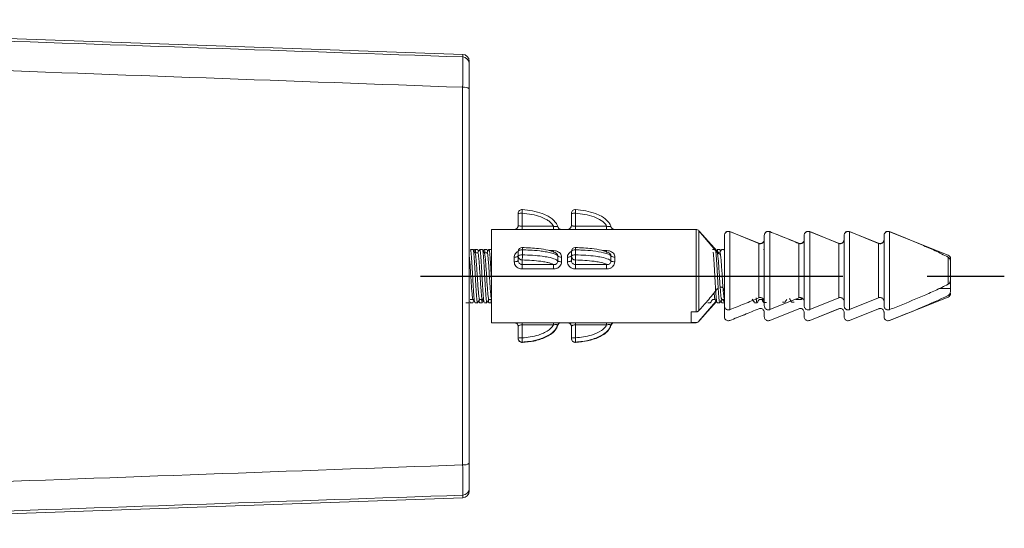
# Model space of a CAD drawing. Header units: millimetres. Extents: x 5295 to 5864, y 1670 to 2073.
# Tile 9 of 10: x 5722 to 5796, y 1801 to 1839. Entities that reach past the tile are written whole.
import ezdxf

# ---------------------------------------------------------------- set-up
doc = ezdxf.new("R2010")
doc.units = ezdxf.units.MM
doc.linetypes.add('CENTER', pattern=[50.8, 31.75, -6.35, 6.35, -6.35])
doc.layers.add('Center', color=1, linetype='CENTER')

# ---------------------------------------------------------------- blocks, each defined once
blk = doc.blocks.new('A$C06210D0F')
at = {"color": 7, "linetype": 'Continuous', "lineweight": 15}
for p, q in [((3.682, 3.799), (3.682, 4.694)), ((3.982, 4.717), (3.982, 3.743)), ((3.997, 4.993), (3.997, 4.994)), ((7.682, 3.799), (7.682, 4.694)), ((7.982, 4.717), (7.982, 3.743)), ((7.997, 4.993), (7.997, 4.994)), ((3.682, 3.769), (3.682, 3.799)), ((3.982, 3.743), (6.331, 3.743)), ((7.682, 3.769), (7.682, 3.799)), ((7.982, 3.743), (10.331, 3.743)), ((1.684, 3.5), (1.682, 3.5)), ((1.682, 2.018), (1.682, 3.5)), ((17.05, 3.5), (1.684, 3.5)), ((1.684, 1.25), (1.684, 3.5)), ((17.274, 3.399), (17.274, 3.4)), ((17.274, 3.399), (18.66, 1.757)), ((18.657, 1.84), (17.31, 3.356)), ((19.182, 1.981), (19.182, 3.057)), ((19.184, -2.244), (19.184, 3.057)), ((19.596, 3.335), (19.596, -2.522)), ((19.596, 3.335), (21.773, 2.449)), ((21.77, 2.465), (19.682, 3.3)), ((22.182, 2.78), (22.182, 3.057)), ((22.184, -2.244), (22.184, 3.057)), ((22.596, 3.335), (22.596, -2.522)), ((24.77, 2.465), (23.012, 3.168)), ((25.182, 2.78), (25.182, 3.057)), ((25.184, -2.244), (25.184, 3.057)), ((25.596, 3.335), (25.596, -2.522)), ((25.596, 3.335), (27.773, 2.449)), ((27.77, 2.465), (25.682, 3.3)), ((28.182, 2.78), (28.182, 3.057)), ((28.184, -2.244), (28.184, 3.057)), ((28.596, 3.335), (28.596, -2.522)), ((28.596, 3.335), (30.773, 2.449)), ((30.77, 2.465), (28.682, 3.3)), ((31.182, 2.78), (31.182, 3.057)), ((31.184, -2.244), (31.184, 3.057)), ((31.596, 3.335), (31.596, -2.522)), ((35.993, 1.576), (31.665, 3.307)), ((32.091, 3.138), (31.781, 3.261)), ((21.773, -1.636), (21.773, 2.449)), ((24.773, -1.636), (24.773, 2.449)), ((27.773, -1.636), (27.773, 2.449)), ((30.773, -1.636), (30.773, 2.449)), ((0.289, 2.001), (0.089, 2.001)), ((0.426, 1.994), (0.362, 1.884)), ((0.635, 2), (0.435, 2)), ((0.644, 1.751), (0.439, 1.751)), ((0.712, 1.877), (0.644, 1.993)), ((0.989, 2.001), (0.789, 2.001)), ((1.126, 1.994), (1.062, 1.884)), ((1.335, 2), (1.135, 2)), ((1.344, 1.751), (1.139, 1.751)), ((1.412, 1.877), (1.346, 1.99)), ((1.689, 2.001), (1.489, 2.001)), ((3.684, 1.489), (3.684, 1.862)), ((3.684, 1.168), (3.684, 1.489)), ((4, 1.969), (4, 1.596)), ((7.684, 1.489), (7.684, 1.862)), ((7.684, 1.168), (7.684, 1.489)), ((8, 1.969), (8, 1.596)), ((18.489, 2.001), (18.289, 2.001)), ((18.835, 2), (18.635, 2)), ((18.844, 1.751), (18.666, 1.751)), ((18.912, 1.877), (18.847, 1.989)), ((19.189, 2.001), (18.989, 2.001)), ((19.184, 1.987), (19.176, 1.926)), ((19.182, 2.04), (19.179, 2)), ((22.184, 1.997), (22.134, 1.997)), ((1.684, -3.5), (1.684, 1.25)), ((3.384, 1.076), (3.384, 1.42)), ((3.984, 1.208), (3.984, 0.86)), ((3.984, 0.86), (6.334, 0.86)), ((3.984, 0.86), (3.984, 0.534)), ((6.334, 0.86), (6.334, 0.534)), ((7.384, 1.076), (7.384, 1.42)), ((7.984, 1.208), (7.984, 0.86)), ((7.984, 0.86), (10.334, 0.86)), ((7.984, 0.86), (7.984, 0.534)), ((10.334, 0.86), (10.334, 0.534)), ((35.996, -0.611), (35.996, 1.425)), ((36.182, 1.297), (36.182, 1.182)), ((36.182, 1.181), (36.182, 1.182)), ((36.182, 1.028), (36.182, 1.181)), ((36.184, 0.967), (36.184, 0.988)), ((36.184, 0.988), (36.184, -0.175)), ((6.334, 0.534), (3.984, 0.534)), ((10.334, 0.534), (7.984, 0.534)), ((36.184, -0.94), (36.184, -0.175)), ((35.328, -0.94), (36.184, -0.94)), ((36.184, -1.072), (36.184, -0.94)), ((-0.261, -1.999), (-0.061, -1.999)), ((0.073, -1.946), (0.085, -1.948)), ((0.083, -1.749), (0.288, -1.749)), ((0.085, -2), (0.285, -2)), ((0.284, -1.948), (0.297, -1.951)), ((0.297, -1.987), (0.362, -1.875)), ((0.439, -1.999), (0.639, -1.999)), ((0.712, -1.882), (0.772, -1.986)), ((0.783, -1.749), (0.988, -1.749)), ((0.785, -2), (0.985, -2)), ((0.996, -1.99), (1.062, -1.875)), ((1.139, -1.999), (1.339, -1.999)), ((1.412, -1.883), (1.472, -1.986)), ((1.483, -1.749), (1.684, -1.749)), ((1.485, -2), (1.685, -2)), ((1.682, -3.5), (1.682, -1.743)), ((17.274, -3.395), (18.55, -1.91)), ((17.274, -3.396), (18.587, -1.918)), ((17.939, -1.999), (18.139, -1.999)), ((18.283, -1.749), (18.489, -1.749)), ((18.639, -1.999), (18.839, -1.999)), ((18.912, -1.883), (18.972, -1.987)), ((18.983, -1.749), (19.184, -1.749)), ((18.985, -2), (19.175, -2)), ((19.182, -3.056), (19.182, -1.983)), ((21.405, -1.909), (21.439, -1.953)), ((21.439, -1.999), (21.639, -1.999)), ((21.783, -1.749), (21.99, -1.749)), ((24.773, -1.636), (22.596, -2.522)), ((23.539, -1.971), (23.739, -1.971)), ((24.214, -1.909), (24.239, -1.927)), ((24.239, -1.959), (24.439, -1.959)), ((24.56, -1.749), (24.954, -1.749)), ((25.004, -1.735), (25.078, -1.692)), ((27.773, -1.636), (25.596, -2.522)), ((30.773, -1.636), (28.596, -2.522)), ((31.596, -3.334), (35.993, -1.575)), ((16.684, -2.685), (16.684, -3.494)), ((17.05, -2.685), (16.684, -2.685)), ((19.184, -2.244), (19.184, -3.056)), ((19.978, -3.181), (20.906, -2.81)), ((22.182, -3.056), (22.182, -2.743)), ((22.184, -2.741), (22.184, -3.056)), ((22.596, -3.332), (24.773, -2.456)), ((22.596, -3.334), (24.77, -2.464)), ((25.182, -3.056), (25.182, -2.743)), ((25.184, -2.741), (25.184, -3.056)), ((25.596, -3.332), (27.773, -2.456)), ((25.596, -3.334), (27.77, -2.464)), ((28.182, -3.056), (28.182, -2.743)), ((28.184, -2.741), (28.184, -3.056)), ((28.596, -3.332), (30.773, -2.456)), ((28.596, -3.334), (30.77, -2.464)), ((31.182, -3.056), (31.182, -2.743)), ((31.184, -2.741), (31.184, -3.056)), ((1.682, -3.5), (1.684, -3.5)), ((1.684, -3.5), (17.05, -3.5)), ((6.331, -3.665), (3.982, -3.665)), ((3.982, -3.665), (3.982, -4.64)), ((10.331, -3.665), (7.982, -3.665)), ((7.982, -3.665), (7.982, -4.64)), ((16.684, -3.494), (17.05, -3.494)), ((17.64, -2.977), (17.274, -3.395)), ((17.274, -3.395), (17.274, -3.399)), ((19.561, -3.346), (19.596, -3.335)), ((19.596, -3.332), (19.596, -3.335)), ((22.561, -3.346), (22.596, -3.335)), ((22.596, -3.332), (22.596, -3.335)), ((25.561, -3.346), (25.596, -3.335)), ((25.596, -3.332), (25.596, -3.335)), ((28.561, -3.346), (28.596, -3.335)), ((28.596, -3.332), (28.596, -3.335)), ((31.561, -3.346), (31.596, -3.335)), ((32.478, -2.977), (31.596, -3.332)), ((31.596, -3.332), (31.596, -3.335)), ((3.682, -4.663), (3.682, -3.768)), ((7.682, -4.663), (7.682, -3.768)), ((3.682, -4.693), (3.682, -4.663)), ((3.997, -4.961), (3.997, -4.992)), ((3.997, -4.992), (3.997, -4.993)), ((7.682, -4.693), (7.682, -4.663)), ((7.997, -4.961), (7.997, -4.992)), ((7.997, -4.992), (7.997, -4.993))]:
    blk.add_line(p, q, dxfattribs=at)
at = {"color": 8, "linetype": 'Continuous', "lineweight": 15}
for p, q in [((3.982, 3.743), (3.982, 3.5)), ((6.331, 3.743), (6.331, 3.5)), ((7.982, 3.743), (7.982, 3.5)), ((10.331, 3.743), (10.331, 3.5)), ((17.05, -2.685), (17.05, 3.5)), ((17.274, 3.4), (17.274, -2.586)), ((6.044, 1.91), (6.334, 1.91)), ((6.334, 1.91), (6.334, 1.789)), ((10.044, 1.91), (10.334, 1.91)), ((10.334, 1.91), (10.334, 1.789)), ((18.657, 1.751), (18.657, 1.84)), ((24.954, -1.749), (24.954, -1.651)), ((25.004, -1.644), (25.004, -1.735)), ((3.982, -3.665), (3.982, -3.5)), ((6.331, -3.665), (6.331, -3.5)), ((7.982, -3.665), (7.982, -3.5)), ((10.331, -3.665), (10.331, -3.5)), ((17.05, -3.5), (17.05, -3.494))]:
    blk.add_line(p, q, dxfattribs=at)
at = {"color": 7, "linetype": 'Continuous', "lineweight": 15, "flags": 128}
for points in [[(19.204, 3.172), (19.19, 3.13), (19.182, 3.057)], [(22.204, 3.172), (22.19, 3.13), (22.182, 3.057)], [(25.204, 3.172), (25.19, 3.13), (25.182, 3.057)], [(28.204, 3.172), (28.19, 3.13), (28.182, 3.057)], [(31.204, 3.172), (31.19, 3.13), (31.182, 3.057)], [(3.384, 1.42), (3.443, 1.423), (3.499, 1.43), (3.551, 1.441), (3.596, 1.456), (3.634, 1.474), (3.661, 1.495), (3.679, 1.518), (3.684, 1.542)], [(4, 1.969), (3.939, 1.968), (3.881, 1.963), (3.826, 1.953), (3.778, 1.94), (3.738, 1.924), (3.709, 1.905), (3.69, 1.884), (3.684, 1.862)], [(3.684, 1.489), (3.69, 1.51), (3.709, 1.531), (3.738, 1.55), (3.778, 1.566), (3.826, 1.58), (3.881, 1.589), (3.939, 1.595), (4, 1.596)], [(3.984, 2.143), (3.987, 2.158), (3.99, 2.162), (3.993, 2.155), (3.995, 2.136), (3.997, 2.107), (3.999, 2.068), (4, 2.022), (4, 1.969)], [(7.384, 1.42), (7.443, 1.423), (7.499, 1.43), (7.551, 1.441), (7.596, 1.456), (7.634, 1.474), (7.661, 1.495), (7.679, 1.518), (7.684, 1.542)], [(8, 1.969), (7.939, 1.968), (7.881, 1.963), (7.826, 1.953), (7.778, 1.94), (7.738, 1.924), (7.709, 1.905), (7.69, 1.884), (7.684, 1.862)], [(7.684, 1.489), (7.69, 1.51), (7.709, 1.531), (7.738, 1.55), (7.778, 1.566), (7.826, 1.58), (7.881, 1.589), (7.939, 1.595), (8, 1.596)], [(7.984, 2.143), (7.987, 2.158), (7.99, 2.162), (7.993, 2.155), (7.995, 2.136), (7.997, 2.107), (7.999, 2.068), (8, 2.022), (8, 1.969)], [(18.799, 1.751), (18.727, 1.783), (18.657, 1.84)], [(3.384, 1.076), (3.443, 1.078), (3.499, 1.083), (3.551, 1.092), (3.596, 1.103), (3.634, 1.117), (3.661, 1.133), (3.679, 1.15), (3.684, 1.168)], [(7.384, 1.076), (7.443, 1.078), (7.499, 1.083), (7.551, 1.092), (7.596, 1.103), (7.634, 1.117), (7.661, 1.133), (7.679, 1.15), (7.684, 1.168)], [(22.139, -1.996), (22.239, -1.996), (22.339, -1.996)]]:
    blk.add_lwpolyline(points, dxfattribs=at)
at = {"color": 7, "linetype": 'Continuous', "lineweight": 15}
for centre, radius, start, end in [((3.981, 4.694), 0.3, 86.892, 179.90982), ((3.907, 3.719), 1, 85.72545, 103.02419), ((3.982, 4.694), 0.3, 86.9786, 90), ((7.981, 4.694), 0.3, 86.892, 179.90982), ((7.907, 3.719), 1, 85.72545, 103.02419), ((7.982, 4.694), 0.3, 86.9786, 90), ((3.382, 3.799), 0.3, 274.67225, 359.99226), ((7.382, 3.799), 0.3, 274.67225, 359.99226), ((3.382, 3.799), 0.3, 274.67666, 328.81764), ((7.382, 3.799), 0.3, 274.67666, 328.81764), ((17.05, 3.2), 0.3, 41.63354, 90), ((19.482, 3.057), 0.3, 89.71196, 154.81245), ((19.484, 3.057), 0.3, 68.19859, 153.89824), ((22.482, 3.057), 0.3, 89.71127, 154.81245), ((22.484, 3.057), 0.3, 68.19859, 153.89824), ((25.482, 3.057), 0.3, 89.7116, 154.81245), ((25.484, 3.057), 0.3, 68.19859, 153.89824), ((28.482, 3.057), 0.3, 89.7119, 154.81245), ((28.484, 3.057), 0.3, 68.19859, 153.89824), ((31.482, 3.057), 0.3, 89.71198, 154.81245), ((31.484, 3.057), 0.3, 68.19859, 153.89824), ((21.882, 2.744), 0.3, 248.19859, 0), ((24.882, 2.744), 0.3, 248.19859, 0), ((27.882, 2.744), 0.3, 248.19859, 0), ((30.882, 2.744), 0.3, 248.19859, 0), ((3.975, 1.852), 0.291, 88.11518, 177.98216), ((3.975, 1.499), 0.291, 182.01784, 271.88482), ((0.275, 1.554), 3.726, 354.67354, 0.63539), ((6.908, 1.809), 0.39, 229.44609, 275.07953), ((7.975, 1.852), 0.291, 88.11518, 177.98216), ((7.975, 1.499), 0.291, 182.01784, 271.88482), ((4.275, 1.554), 3.726, 354.67354, 0.63539), ((10.908, 1.809), 0.39, 229.44609, 275.07953), ((35.882, 1.297), 0.3, 0, 68.19859), ((6.892, 1.538), 0.465, 239.21127, 276.23749), ((10.892, 1.538), 0.465, 239.21127, 276.23749), ((35.882, -1.296), 0.3, 291.80141, 0), ((18.882, -2.039), 0.3, 7.60557, 70.10189), ((24.954, -1.649), 0.1, 270, 300), ((3.382, -3.798), 0.3, 0.00137, 44.03335), ((6.94, -3.799), 0.3, 94.6855, 164.06263), ((7.382, -3.798), 0.3, 0.00137, 44.03335), ((10.94, -3.799), 0.3, 94.6855, 164.06263), ((17.05, -3.2), 0.3, 270, 318.36646), ((3.907, -5.637), 1, 85.72545, 103.02419), ((3.981, -4.662), 0.3, 180.09018, 273.108), ((3.982, -4.693), 0.3, 180, 273.0214), ((3.981, -4.693), 0.3, 180.09018, 273.108), ((-19.961, -5.981), 23.98, 2.43792, 3.2074), ((7.907, -5.637), 1, 85.72545, 103.02419), ((7.981, -4.662), 0.3, 180.09018, 273.108), ((7.982, -4.693), 0.3, 180, 273.0214), ((7.981, -4.693), 0.3, 180.09018, 273.108), ((-15.961, -5.981), 23.98, 2.43792, 3.2074)]:
    blk.add_arc(centre, radius, start, end, dxfattribs=at)
at = {"color": 8, "linetype": 'Continuous', "lineweight": 15}
for centre, radius, start, end in [((19.716, 3.956), 15.753, 176.22456, 177.23234), ((23.716, 3.956), 15.753, 176.22456, 177.23234), ((3.382, 3.799), 0.3, 328.81998, 359.99946), ((7.382, 3.799), 0.3, 328.81998, 359.99946), ((3.382, -3.799), 0.3, 44.03316, 85.31653), ((3.384, -3.768), 0.297, 0.11849, 64.72234), ((6.937, -3.768), 0.298, 115.36172, 163.85068), ((7.382, -3.799), 0.3, 44.03316, 85.31653), ((7.384, -3.768), 0.297, 0.11849, 64.72234), ((10.937, -3.768), 0.298, 115.36172, 163.85068)]:
    blk.add_arc(centre, radius, start, end, dxfattribs=at)
at = {"color": 7, "linetype": 'Continuous', "lineweight": 15}
for points, knots in [([(6.331, 3.743), (6.301, 3.795), (6.224, 3.928), (6.035, 4.1), (5.751, 4.287), (5.309, 4.485), (4.701, 4.653), (4.223, 4.695), (3.982, 4.717)], [0, 0, 0, 0, 0.068066, 0.175004, 0.286423, 0.455384, 0.724229, 1, 1, 1, 1]), ([(3.997, 4.993), (4.508, 4.933), (5.183, 4.854), (6.004, 4.477), (6.404, 4.178), (6.6, 3.872), (6.641, 3.75), (6.651, 3.717)], [0, 0, 0, 0, 0.493059, 0.652398, 0.874608, 0.966543, 1, 1, 1, 1]), ([(10.331, 3.743), (10.301, 3.794), (10.174, 4.012), (9.832, 4.247), (9.092, 4.59), (8.462, 4.662), (7.982, 4.717)], [0, 0, 0, 0, 0.068236, 0.286198, 0.45558, 1, 1, 1, 1]), ([(7.997, 4.993), (8.508, 4.933), (9.183, 4.854), (10.004, 4.477), (10.404, 4.178), (10.6, 3.872), (10.641, 3.75), (10.651, 3.717)], [0, 0, 0, 0, 0.493059, 0.652398, 0.874608, 0.966543, 1, 1, 1, 1]), ([(3.678, 3.801), (3.679, 3.794), (3.686, 3.747), (3.669, 3.689), (3.641, 3.652), (3.636, 3.646)], [0, 0, 0, 0, 0.13658, 0.860781, 1, 1, 1, 1]), ([(3.682, 3.799), (3.685, 3.797), (3.692, 3.793), (3.743, 3.776), (3.818, 3.757), (3.903, 3.744), (3.96, 3.743), (3.982, 3.743)], [0, 0, 0, 0, 0.213325, 0.428609, 0.646172, 0.861726, 1, 1, 1, 1]), ([(6.331, 3.743), (6.335, 3.741), (6.371, 3.73), (6.421, 3.719), (6.497, 3.711), (6.547, 3.71), (6.601, 3.712), (6.643, 3.716), (6.648, 3.717), (6.651, 3.717)], [0, 0, 0, 0, 0.027434, 0.231118, 0.301702, 0.519144, 0.581325, 0.782015, 1, 1, 1, 1]), ([(6.708, 3.612), (6.687, 3.638), (6.661, 3.67), (6.656, 3.71), (6.655, 3.718)], [0, 0, 0, 0, 0.808383, 1, 1, 1, 1]), ([(7.678, 3.801), (7.679, 3.794), (7.686, 3.747), (7.669, 3.689), (7.641, 3.652), (7.636, 3.646)], [0, 0, 0, 0, 0.13658, 0.860781, 1, 1, 1, 1]), ([(7.682, 3.799), (7.685, 3.797), (7.692, 3.793), (7.743, 3.776), (7.818, 3.757), (7.903, 3.744), (7.96, 3.743), (7.982, 3.743)], [0, 0, 0, 0, 0.2133253, 0.4286089, 0.6461721, 0.8617265, 1, 1, 1, 1]), ([(10.331, 3.743), (10.335, 3.741), (10.371, 3.73), (10.421, 3.719), (10.497, 3.711), (10.547, 3.71), (10.601, 3.712), (10.643, 3.716), (10.648, 3.717), (10.651, 3.717)], [0, 0, 0, 0, 0.027434, 0.231118, 0.301702, 0.519144, 0.581325, 0.782015, 1, 1, 1, 1]), ([(10.708, 3.612), (10.687, 3.638), (10.661, 3.67), (10.656, 3.71), (10.655, 3.718)], [0, 0, 0, 0, 0.808383, 1, 1, 1, 1]), ([(6.929, 3.501), (6.929, 3.501), (6.925, 3.501), (6.905, 3.502), (6.858, 3.509), (6.786, 3.539), (6.728, 3.576), (6.709, 3.609), (6.708, 3.612)], [0, 0, 0, 0, 0.002336, 0.099023, 0.278707, 0.572544, 0.968674, 1, 1, 1, 1]), ([(10.929, 3.501), (10.929, 3.501), (10.925, 3.501), (10.905, 3.502), (10.858, 3.509), (10.786, 3.539), (10.728, 3.576), (10.709, 3.609), (10.708, 3.612)], [0, 0, 0, 0, 0.002336, 0.099023, 0.278707, 0.572544, 0.968674, 1, 1, 1, 1]), ([(19.184, 3.057), (19.184, 3.06), (19.185, 3.099), (19.189, 3.147), (19.214, 3.183), (19.217, 3.188)], [0, 0, 0, 0, 0.059523, 0.864176, 1, 1, 1, 1]), ([(22.184, 3.057), (22.184, 3.06), (22.185, 3.099), (22.189, 3.147), (22.214, 3.183), (22.217, 3.188)], [0, 0, 0, 0, 0.059523, 0.864176, 1, 1, 1, 1]), ([(22.596, 3.335), (22.96, 3.19), (23.688, 2.9), (24.411, 2.599), (24.773, 2.449)], [0, 0, 0, 0, 0.499977, 1, 1, 1, 1]), ([(25.184, 3.057), (25.184, 3.06), (25.185, 3.099), (25.189, 3.147), (25.214, 3.183), (25.217, 3.188)], [0, 0, 0, 0, 0.059523, 0.864176, 1, 1, 1, 1]), ([(28.184, 3.057), (28.184, 3.06), (28.185, 3.099), (28.189, 3.147), (28.214, 3.183), (28.217, 3.188)], [0, 0, 0, 0, 0.059523, 0.864176, 1, 1, 1, 1]), ([(31.184, 3.057), (31.184, 3.06), (31.185, 3.099), (31.189, 3.147), (31.214, 3.183), (31.217, 3.188)], [0, 0, 0, 0, 0.059523, 0.864176, 1, 1, 1, 1]), ([(31.596, 3.335), (32.41, 3.008), (33.56, 2.545), (35.03, 1.911), (35.674, 1.587), (35.996, 1.425)], [0, 0, 0, 0, 0.548068, 0.773865, 1, 1, 1, 1]), ([(22.184, 2.738), (22.184, 2.736), (22.184, 2.697), (22.168, 2.619), (22.113, 2.528), (22.037, 2.465), (21.952, 2.429), (21.859, 2.421), (21.801, 2.44), (21.773, 2.449)], [0, 0, 0, 0, 0.011379, 0.207261, 0.407026, 0.550454, 0.702586, 0.855025, 1, 1, 1, 1]), ([(25.184, 2.738), (25.184, 2.736), (25.184, 2.697), (25.168, 2.619), (25.113, 2.528), (25.037, 2.465), (24.952, 2.429), (24.859, 2.421), (24.801, 2.44), (24.773, 2.449)], [0, 0, 0, 0, 0.011379, 0.207261, 0.407026, 0.550454, 0.702586, 0.855025, 1, 1, 1, 1]), ([(28.184, 2.738), (28.184, 2.736), (28.184, 2.697), (28.168, 2.619), (28.113, 2.528), (28.037, 2.465), (27.952, 2.429), (27.859, 2.421), (27.801, 2.44), (27.773, 2.449)], [0, 0, 0, 0, 0.011379, 0.207261, 0.407026, 0.550454, 0.702586, 0.855025, 1, 1, 1, 1]), ([(31.184, 2.738), (31.184, 2.736), (31.184, 2.697), (31.168, 2.619), (31.113, 2.528), (31.037, 2.465), (30.952, 2.429), (30.859, 2.421), (30.801, 2.44), (30.773, 2.449)], [0, 0, 0, 0, 0.011379, 0.207261, 0.407026, 0.550454, 0.702586, 0.855025, 1, 1, 1, 1]), ([(0, 1.517), (0.005, 1.485), (0.022, 1.372), (0.053, 1.002), (0.09, 0.466), (0.128, -0.135), (0.165, -0.715), (0.203, -1.22), (0.241, -1.568), (0.268, -1.74), (0.282, -1.73), (0.284, -1.729)], [0, 0, 0, 0, 0.052408, 0.18512, 0.317834, 0.450548, 0.583264, 0.715979, 0.848694, 0.981405, 1, 1, 1, 1]), ([(0.089, 1.952), (0.095, 1.965), (0.119, 2.009), (0.159, 1.656), (0.21, 0.971), (0.26, 0.066), (0.311, -0.853), (0.362, -1.573), (0.401, -1.965), (0.424, -1.949), (0.429, -1.945)], [0, 0, 0, 0, 0.0581409, 0.2066501, 0.3551604, 0.5036724, 0.6521839, 0.8006943, 0.9492032, 1, 1, 1, 1]), ([(0.289, 1.952), (0.295, 1.965), (0.319, 2.009), (0.359, 1.656), (0.41, 0.971), (0.46, 0.065), (0.511, -0.851), (0.562, -1.577), (0.604, -1.981), (0.63, -1.956), (0.639, -1.948)], [0, 0, 0, 0, 0.057032, 0.201548, 0.346066, 0.490585, 0.635106, 0.779625, 0.924142, 1, 1, 1, 1]), ([(0.449, 1.734), (0.424, 1.776), (0.375, 1.861), (0.326, 1.946), (0.302, 1.988)], [0, 0, 0, 0, 0.4998658, 1, 1, 1, 1]), ([(0.435, 1.95), (0.444, 1.965), (0.461, 1.994), (0.478, 1.826), (0.485, 1.751)], [0, 0, 0, 0, 0.551734, 1, 1, 1, 1]), ([(0.783, -1.724), (0.776, -1.728), (0.757, -1.741), (0.726, -1.544), (0.688, -1.172), (0.65, -0.657), (0.613, -0.071), (0.575, 0.524), (0.537, 1.062), (0.5, 1.469), (0.47, 1.696), (0.452, 1.71), (0.447, 1.714)], [0, 0, 0, 0, 0.059128, 0.171255, 0.28338, 0.395507, 0.507632, 0.619759, 0.731884, 0.84401, 0.956135, 1, 1, 1, 1]), ([(0.635, 1.95), (0.644, 1.973), (0.657, 2.003), (0.669, 1.888), (0.672, 1.859)], [0, 0, 0, 0, 0.746499, 1, 1, 1, 1]), ([(0.776, 1.989), (0.752, 1.946), (0.706, 1.867), (0.66, 1.788), (0.638, 1.751)], [0, 0, 0, 0, 0.5335106, 1, 1, 1, 1]), ([(0.644, 1.731), (0.648, 1.737), (0.664, 1.763), (0.693, 1.61), (0.731, 1.281), (0.768, 0.793), (0.806, 0.219), (0.843, -0.38), (0.881, -0.938), (0.919, -1.383), (0.953, -1.67), (0.975, -1.708), (0.985, -1.724)], [0, 0, 0, 0, 0.031374, 0.142005, 0.252634, 0.363264, 0.473891, 0.58452, 0.695146, 0.805776, 0.916403, 1, 1, 1, 1]), ([(0.776, 1.956), (0.79, 1.971), (0.82, 2.004), (0.867, 1.57), (0.918, 0.831), (0.969, -0.086), (1.019, -0.991), (1.07, -1.661), (1.107, -2), (1.127, -1.966), (1.13, -1.961)], [0, 0, 0, 0, 0.114586, 0.257505, 0.400424, 0.543344, 0.686263, 0.829181, 0.972097, 1, 1, 1, 1]), ([(0.989, 1.95), (0.998, 1.958), (1.024, 1.979), (1.067, 1.565), (1.118, 0.832), (1.169, -0.087), (1.219, -0.988), (1.27, -1.672), (1.313, -2.026), (1.34, -1.963), (1.35, -1.94)], [0, 0, 0, 0, 0.07744, 0.217689, 0.357939, 0.49819, 0.638438, 0.778685, 0.918932, 1, 1, 1, 1]), ([(1.148, 1.736), (1.123, 1.779), (1.074, 1.863), (1.025, 1.948), (1, 1.99)], [0, 0, 0, 0, 0.4998321, 1, 1, 1, 1]), ([(1.135, 1.958), (1.147, 1.969), (1.164, 1.985), (1.181, 1.805), (1.186, 1.751)], [0, 0, 0, 0, 0.700551, 1, 1, 1, 1]), ([(1.483, -1.739), (1.482, -1.742), (1.468, -1.774), (1.441, -1.645), (1.404, -1.35), (1.366, -0.882), (1.328, -0.319), (1.29, 0.281), (1.253, 0.851), (1.215, 1.319), (1.18, 1.64), (1.156, 1.7), (1.146, 1.727)], [0, 0, 0, 0, 0.012581, 0.124202, 0.235825, 0.347444, 0.459065, 0.570684, 0.682307, 0.793927, 0.90555, 1, 1, 1, 1]), ([(1.335, 1.959), (1.347, 1.977), (1.361, 1.999), (1.375, 1.862), (1.376, 1.844)], [0, 0, 0, 0, 0.868558, 1, 1, 1, 1]), ([(1.476, 1.988), (1.451, 1.945), (1.406, 1.867), (1.36, 1.788), (1.339, 1.751)], [0, 0, 0, 0, 0.535126, 1, 1, 1, 1]), ([(1.344, 1.73), (1.353, 1.729), (1.374, 1.726), (1.409, 1.494), (1.446, 1.094), (1.484, 0.563), (1.521, -0.03), (1.559, -0.619), (1.597, -1.141), (1.635, -1.521), (1.663, -1.721), (1.68, -1.72), (1.684, -1.72)], [0, 0, 0, 0, 0.077518, 0.188412, 0.29931, 0.410205, 0.521105, 0.632002, 0.742901, 0.853796, 0.964694, 1, 1, 1, 1]), ([(1.476, 1.982), (1.492, 1.981), (1.525, 1.978), (1.576, 1.467), (1.626, 0.696), (1.661, 0.024), (1.68, -0.284), (1.682, -0.31)], [0, 0, 0, 0, 0.23889, 0.484858, 0.730825, 0.97679, 1, 1, 1, 1]), ([(3.984, 2.143), (4.399, 2.126), (5.082, 2.099), (5.837, 1.979), (6.206, 1.873), (6.303, 1.812), (6.334, 1.794)], [0, 0, 0, 0, 0.472067, 0.778735, 0.931401, 1, 1, 1, 1]), ([(6.654, 1.513), (6.648, 1.52), (6.609, 1.564), (6.452, 1.655), (6.13, 1.754), (5.723, 1.834), (5.196, 1.905), (4.616, 1.952), (4.177, 1.964), (4, 1.969)], [0, 0, 0, 0, 0.020832, 0.12545, 0.283902, 0.42695, 0.573375, 0.828545, 1, 1, 1, 1]), ([(4, 1.596), (4.51, 1.574), (5.185, 1.546), (6.007, 1.411), (6.407, 1.304), (6.603, 1.194), (6.643, 1.151), (6.654, 1.139)], [0, 0, 0, 0, 0.493059, 0.6523984, 0.8746083, 0.9665434, 1, 1, 1, 1]), ([(6.334, 1.91), (6.339, 1.91), (6.411, 1.91), (6.549, 1.892), (6.718, 1.819), (6.848, 1.708), (6.93, 1.573), (6.939, 1.468), (6.943, 1.42)], [0, 0, 0, 0, 0.0168916, 0.2353719, 0.4507719, 0.6241792, 0.8280698, 1, 1, 1, 1]), ([(6.6, 1.67), (6.582, 1.689), (6.542, 1.731), (6.447, 1.776), (6.373, 1.787), (6.334, 1.794)], [0, 0, 0, 0, 0.2646, 0.601364, 1, 1, 1, 1]), ([(6.654, 1.139), (6.654, 1.168), (6.652, 1.295), (6.653, 1.418), (6.654, 1.513)], [0, 0, 0, 0, 0.234311, 1, 1, 1, 1]), ([(7.984, 2.143), (8.399, 2.126), (9.082, 2.099), (9.837, 1.979), (10.206, 1.873), (10.303, 1.812), (10.334, 1.794)], [0, 0, 0, 0, 0.472067, 0.778735, 0.931401, 1, 1, 1, 1]), ([(10.654, 1.513), (10.648, 1.52), (10.609, 1.564), (10.452, 1.655), (10.014, 1.789), (9.339, 1.893), (8.616, 1.952), (8.177, 1.964), (8, 1.969)], [0, 0, 0, 0, 0.020848, 0.125544, 0.284114, 0.573057, 0.828417, 1, 1, 1, 1]), ([(8, 1.596), (8.51, 1.574), (9.185, 1.546), (10.007, 1.411), (10.407, 1.304), (10.603, 1.194), (10.643, 1.151), (10.654, 1.139)], [0, 0, 0, 0, 0.493059, 0.6523984, 0.8746083, 0.9665434, 1, 1, 1, 1]), ([(10.334, 1.91), (10.339, 1.91), (10.411, 1.91), (10.549, 1.892), (10.718, 1.819), (10.848, 1.708), (10.93, 1.573), (10.939, 1.468), (10.943, 1.42)], [0, 0, 0, 0, 0.016892, 0.235372, 0.450772, 0.624179, 0.82807, 1, 1, 1, 1]), ([(10.6, 1.67), (10.582, 1.689), (10.542, 1.731), (10.447, 1.776), (10.373, 1.787), (10.334, 1.794)], [0, 0, 0, 0, 0.2646, 0.601364, 1, 1, 1, 1]), ([(10.654, 1.139), (10.654, 1.168), (10.652, 1.295), (10.653, 1.418), (10.654, 1.513)], [0, 0, 0, 0, 0.234311, 1, 1, 1, 1]), ([(18.334, 1.8), (18.346, 1.712), (18.375, 1.498), (18.421, 0.774), (18.471, -0.133), (18.522, -1.036), (18.572, -1.687), (18.609, -2.01), (18.628, -1.973), (18.63, -1.968)], [0, 0, 0, 0, 0.1215212, 0.2923872, 0.4632529, 0.6341164, 0.8049783, 0.9758399, 1, 1, 1, 1]), ([(18.489, 1.952), (18.499, 1.957), (18.526, 1.968), (18.57, 1.533), (18.621, 0.785), (18.671, -0.137), (18.722, -1.032), (18.772, -1.7), (18.815, -2.034), (18.841, -1.962), (18.851, -1.937)], [0, 0, 0, 0, 0.084754, 0.224634, 0.364514, 0.504393, 0.644271, 0.784148, 0.924026, 1, 1, 1, 1]), ([(18.647, 1.738), (18.622, 1.78), (18.573, 1.865), (18.524, 1.949), (18.5, 1.992)], [0, 0, 0, 0, 0.499852, 1, 1, 1, 1]), ([(18.635, 1.964), (18.648, 1.972), (18.665, 1.983), (18.682, 1.798), (18.687, 1.751)], [0, 0, 0, 0, 0.7467589, 1, 1, 1, 1]), ([(18.983, -1.731), (18.973, -1.727), (18.951, -1.717), (18.917, -1.469), (18.879, -1.057), (18.841, -0.52), (18.803, 0.075), (18.766, 0.661), (18.728, 1.177), (18.691, 1.542), (18.663, 1.729), (18.648, 1.725), (18.646, 1.725)], [0, 0, 0, 0, 0.08596, 0.197528, 0.309094, 0.420664, 0.532232, 0.643801, 0.755368, 0.866935, 0.9785, 1, 1, 1, 1]), ([(18.88, 1.635), (18.854, 1.638), (18.802, 1.644), (18.723, 1.686), (18.683, 1.731), (18.66, 1.757)], [0, 0, 0, 0, 0.296645, 0.593057, 1, 1, 1, 1]), ([(18.835, 1.964), (18.848, 1.98), (18.862, 1.997), (18.877, 1.851), (18.878, 1.836)], [0, 0, 0, 0, 0.8983045, 1, 1, 1, 1]), ([(18.976, 1.988), (18.952, 1.946), (18.906, 1.867), (18.86, 1.788), (18.838, 1.751)], [0, 0, 0, 0, 0.534061, 1, 1, 1, 1]), ([(18.844, 1.747), (18.845, 1.749), (18.858, 1.781), (18.884, 1.661), (18.921, 1.38), (18.959, 0.921), (18.997, 0.363), (19.034, -0.237), (19.072, -0.81), (19.11, -1.288), (19.147, -1.633), (19.172, -1.704), (19.184, -1.74)], [0, 0, 0, 0, 0.004633, 0.11547, 0.226306, 0.337142, 0.447977, 0.558814, 0.66965, 0.780487, 0.891323, 1, 1, 1, 1]), ([(18.976, 1.983), (18.976, 1.986), (18.981, 2.013), (18.985, 1.987), (18.989, 1.964)], [0, 0, 0, 0, 0.09243, 1, 1, 1, 1]), ([(3.984, 0.534), (3.94, 0.536), (3.829, 0.543), (3.661, 0.609), (3.509, 0.733), (3.405, 0.896), (3.391, 1.017), (3.384, 1.076)], [0, 0, 0, 0, 0.145418, 0.368001, 0.585083, 0.794333, 1, 1, 1, 1]), ([(3.684, 1.168), (3.688, 1.135), (3.694, 1.069), (3.746, 0.977), (3.821, 0.905), (3.906, 0.865), (3.962, 0.861), (3.984, 0.86)], [0, 0, 0, 0, 0.213325, 0.428609, 0.646172, 0.861726, 1, 1, 1, 1]), ([(6.334, 0.86), (6.304, 0.878), (6.227, 0.926), (6.038, 0.987), (5.754, 1.055), (5.311, 1.126), (4.703, 1.185), (4.226, 1.201), (3.984, 1.208)], [0, 0, 0, 0, 0.068066, 0.175004, 0.286423, 0.455384, 0.724229, 1, 1, 1, 1]), ([(6.334, 0.86), (6.338, 0.859), (6.374, 0.855), (6.424, 0.858), (6.5, 0.881), (6.55, 0.912), (6.604, 0.968), (6.645, 1.037), (6.651, 1.104), (6.654, 1.139)], [0, 0, 0, 0, 0.027434, 0.231118, 0.301702, 0.519144, 0.581325, 0.782015, 1, 1, 1, 1]), ([(6.943, 1.076), (6.943, 1.071), (6.943, 1.008), (6.917, 0.883), (6.84, 0.762), (6.735, 0.657), (6.581, 0.558), (6.423, 0.543), (6.334, 0.534)], [0, 0, 0, 0, 0.017458, 0.217503, 0.421286, 0.48534, 0.710599, 1, 1, 1, 1]), ([(6.943, 1.42), (6.942, 1.334), (6.94, 1.22), (6.942, 1.103), (6.943, 1.076)], [0, 0, 0, 0, 0.76562, 1, 1, 1, 1]), ([(7.984, 0.534), (7.94, 0.536), (7.829, 0.543), (7.661, 0.609), (7.509, 0.733), (7.405, 0.896), (7.391, 1.017), (7.384, 1.076)], [0, 0, 0, 0, 0.145418, 0.368001, 0.585083, 0.794333, 1, 1, 1, 1]), ([(7.684, 1.168), (7.688, 1.135), (7.694, 1.069), (7.746, 0.977), (7.821, 0.905), (7.906, 0.865), (7.962, 0.861), (7.984, 0.86)], [0, 0, 0, 0, 0.213325, 0.428609, 0.646172, 0.861726, 1, 1, 1, 1]), ([(10.334, 0.86), (10.303, 0.878), (10.177, 0.956), (9.834, 1.04), (9.095, 1.163), (8.465, 1.189), (7.984, 1.208)], [0, 0, 0, 0, 0.068236, 0.2861976, 0.4555805, 1, 1, 1, 1]), ([(10.334, 0.86), (10.338, 0.859), (10.374, 0.855), (10.424, 0.858), (10.5, 0.881), (10.55, 0.912), (10.604, 0.968), (10.645, 1.037), (10.651, 1.104), (10.654, 1.139)], [0, 0, 0, 0, 0.027434, 0.231118, 0.301702, 0.519144, 0.581325, 0.782015, 1, 1, 1, 1]), ([(10.943, 1.076), (10.943, 1.071), (10.943, 1.008), (10.917, 0.883), (10.84, 0.762), (10.735, 0.657), (10.581, 0.558), (10.423, 0.543), (10.334, 0.534)], [0, 0, 0, 0, 0.017458, 0.217503, 0.421286, 0.48534, 0.710599, 1, 1, 1, 1]), ([(10.943, 1.42), (10.942, 1.334), (10.94, 1.22), (10.942, 1.103), (10.943, 1.076)], [0, 0, 0, 0, 0.76562, 1, 1, 1, 1]), ([(35.996, 1.425), (36.014, 1.413), (36.068, 1.378), (36.139, 1.275), (36.179, 1.135), (36.183, 1.033), (36.184, 0.988)], [0, 0, 0, 0, 0.127367, 0.372978, 0.727811, 1, 1, 1, 1]), ([(35.996, -0.611), (35.68, -0.771), (35.048, -1.089), (33.742, -1.654), (32.589, -2.127), (31.761, -2.456), (31.596, -2.522)], [0, 0, 0, 0, 0.221564, 0.44372, 0.889151, 1, 1, 1, 1]), ([(36.184, -0.175), (36.184, -0.197), (36.182, -0.298), (36.153, -0.441), (36.069, -0.564), (36.014, -0.599), (35.996, -0.611)], [0, 0, 0, 0, 0.133829, 0.620556, 0.872451, 1, 1, 1, 1]), ([(18.66, -0.944), (18.412, -1.255), (17.966, -1.814), (17.487, -2.348), (17.274, -2.586)], [0, 0, 0, 0, 0.555879, 1, 1, 1, 1]), ([(18.41, -1.251), (18.417, -1.331), (18.437, -1.549), (18.462, -1.712), (18.48, -1.717), (18.485, -1.718)], [0, 0, 0, 0, 0.293045, 0.797879, 1, 1, 1, 1]), ([(18.864, -0.823), (18.89, -0.823), (18.943, -0.824), (19.024, -0.859), (19.103, -0.926), (19.164, -1.03), (19.183, -1.119), (19.184, -1.168), (19.184, -1.174)], [0, 0, 0, 0, 0.144515, 0.284445, 0.475706, 0.717754, 0.962839, 1, 1, 1, 1]), ([(31.596, -3.332), (32.415, -3.011), (33.901, -2.429), (35.347, -1.763), (35.996, -1.464)], [0, 0, 0, 0, 0.551068, 1, 1, 1, 1]), ([(35.996, -1.464), (35.999, -1.463), (36.027, -1.448), (36.057, -1.424), (36.113, -1.362), (36.172, -1.251), (36.18, -1.137), (36.184, -1.072)], [0, 0, 0, 0, 0.025596, 0.19508, 0.24725, 0.564914, 1, 1, 1, 1]), ([(0.283, -1.739), (0.307, -1.781), (0.356, -1.866), (0.405, -1.95), (0.43, -1.992)], [0, 0, 0, 0, 0.4999005, 1, 1, 1, 1]), ([(0.648, -1.992), (0.672, -1.95), (0.719, -1.869), (0.766, -1.788), (0.789, -1.749)], [0, 0, 0, 0, 0.520272, 1, 1, 1, 1]), ([(0.745, -1.825), (0.752, -1.89), (0.765, -2.009), (0.779, -1.97), (0.785, -1.952)], [0, 0, 0, 0, 0.537003, 1, 1, 1, 1]), ([(0.933, -1.749), (0.944, -1.846), (0.965, -2.031), (0.986, -1.969), (0.996, -1.94)], [0, 0, 0, 0, 0.525163, 1, 1, 1, 1]), ([(0.983, -1.74), (1.008, -1.782), (1.057, -1.866), (1.106, -1.951), (1.13, -1.993)], [0, 0, 0, 0, 0.499875, 1, 1, 1, 1]), ([(1.349, -1.99), (1.374, -1.948), (1.423, -1.863), (1.472, -1.779), (1.496, -1.737)], [0, 0, 0, 0, 0.500085, 1, 1, 1, 1]), ([(1.445, -1.826), (1.455, -1.91), (1.468, -2.024), (1.481, -1.978), (1.485, -1.966)], [0, 0, 0, 0, 0.74065, 1, 1, 1, 1]), ([(1.631, -1.749), (1.645, -1.876), (1.663, -2.034), (1.681, -1.977), (1.685, -1.966)], [0, 0, 0, 0, 0.809274, 1, 1, 1, 1]), ([(18.148, -1.992), (18.173, -1.949), (18.22, -1.868), (18.267, -1.788), (18.289, -1.749)], [0, 0, 0, 0, 0.522085, 1, 1, 1, 1]), ([(18.483, -1.74), (18.508, -1.782), (18.557, -1.866), (18.606, -1.951), (18.63, -1.993)], [0, 0, 0, 0, 0.499861, 1, 1, 1, 1]), ([(18.85, -1.988), (18.875, -1.946), (18.924, -1.862), (18.973, -1.777), (18.997, -1.735)], [0, 0, 0, 0, 0.500095, 1, 1, 1, 1]), ([(18.944, -1.826), (18.955, -1.918), (18.969, -2.031), (18.982, -1.982), (18.985, -1.973)], [0, 0, 0, 0, 0.810458, 1, 1, 1, 1]), ([(19.184, -2.004), (19.184, -2.002), (19.184, -1.958), (19.165, -1.872), (19.122, -1.784), (19.081, -1.753), (19.077, -1.749)], [0, 0, 0, 0, 0.026072, 0.470136, 0.937467, 1, 1, 1, 1]), ([(21.773, -1.636), (21.411, -1.786), (20.688, -2.087), (19.96, -2.377), (19.596, -2.522)], [0, 0, 0, 0, 0.499968, 1, 1, 1, 1]), ([(21.279, -1.732), (21.303, -1.774), (21.352, -1.859), (21.401, -1.943), (21.426, -1.985)], [0, 0, 0, 0, 0.499867, 1, 1, 1, 1]), ([(21.574, -1.625), (21.584, -1.737), (21.609, -2.003), (21.634, -1.98), (21.649, -1.967)], [0, 0, 0, 0, 0.418645, 1, 1, 1, 1]), ([(21.649, -1.99), (21.674, -1.948), (21.723, -1.863), (21.772, -1.779), (21.797, -1.736)], [0, 0, 0, 0, 0.500179, 1, 1, 1, 1]), ([(21.773, -1.636), (21.775, -1.635), (21.807, -1.621), (21.874, -1.608), (21.968, -1.621), (22.051, -1.661), (22.121, -1.726), (22.171, -1.816), (22.184, -1.886), (22.184, -1.924), (22.184, -1.925)], [0, 0, 0, 0, 0.010378, 0.17498, 0.324274, 0.471755, 0.629142, 0.803258, 0.994183, 1, 1, 1, 1]), ([(21.981, -1.734), (22.006, -1.776), (22.055, -1.86), (22.103, -1.944), (22.128, -1.986)], [0, 0, 0, 0, 0.4998698, 1, 1, 1, 1]), ([(22.077, -1.692), (22.079, -1.713), (22.091, -1.844), (22.112, -1.963), (22.13, -1.978), (22.139, -1.985)], [0, 0, 0, 0, 0.095539, 0.592181, 1, 1, 1, 1]), ([(23.751, -1.96), (23.775, -1.918), (23.816, -1.847), (23.857, -1.777), (23.873, -1.749)], [0, 0, 0, 0, 0.599515, 1, 1, 1, 1]), ([(24.081, -1.697), (24.105, -1.739), (24.154, -1.823), (24.203, -1.907), (24.228, -1.95)], [0, 0, 0, 0, 0.499854, 1, 1, 1, 1]), ([(24.773, -1.636), (24.775, -1.635), (24.807, -1.621), (24.874, -1.608), (24.968, -1.621), (25.051, -1.661), (25.121, -1.726), (25.171, -1.816), (25.184, -1.886), (25.184, -1.924), (25.184, -1.925)], [0, 0, 0, 0, 0.010378, 0.17498, 0.324274, 0.471755, 0.629142, 0.803258, 0.994183, 1, 1, 1, 1]), ([(27.773, -1.636), (27.775, -1.635), (27.807, -1.621), (27.874, -1.608), (27.968, -1.621), (28.051, -1.661), (28.121, -1.726), (28.171, -1.816), (28.184, -1.886), (28.184, -1.924), (28.184, -1.925)], [0, 0, 0, 0, 0.010378, 0.17498, 0.324274, 0.471755, 0.629142, 0.803258, 0.994183, 1, 1, 1, 1]), ([(30.773, -1.636), (30.775, -1.635), (30.807, -1.621), (30.874, -1.608), (30.968, -1.621), (31.051, -1.661), (31.121, -1.726), (31.171, -1.816), (31.184, -1.886), (31.184, -1.924), (31.184, -1.925)], [0, 0, 0, 0, 0.010378, 0.17498, 0.324274, 0.471755, 0.629142, 0.803258, 0.994183, 1, 1, 1, 1]), ([(17.274, -2.586), (17.248, -2.609), (17.207, -2.647), (17.127, -2.679), (17.078, -2.683), (17.05, -2.685)], [0, 0, 0, 0, 0.417135, 0.671648, 1, 1, 1, 1]), ([(19.596, -2.522), (19.58, -2.528), (19.546, -2.539), (19.478, -2.547), (19.394, -2.535), (19.307, -2.492), (19.238, -2.424), (19.193, -2.338), (19.187, -2.275), (19.184, -2.244)], [0, 0, 0, 0, 0.084724, 0.179843, 0.339851, 0.499733, 0.663165, 0.835664, 1, 1, 1, 1]), ([(19.596, -3.332), (19.778, -3.26), (20.142, -3.117), (20.686, -2.899), (21.231, -2.679), (21.592, -2.53), (21.773, -2.456)], [0, 0, 0, 0, 0.24999, 0.499983, 0.749988, 1, 1, 1, 1]), ([(22.184, -2.741), (22.183, -2.723), (22.18, -2.668), (22.146, -2.579), (22.073, -2.494), (21.976, -2.442), (21.876, -2.429), (21.808, -2.442), (21.777, -2.454), (21.773, -2.456)], [0, 0, 0, 0, 0.097273, 0.292654, 0.486369, 0.666656, 0.828898, 0.980059, 1, 1, 1, 1]), ([(22.596, -2.522), (22.58, -2.528), (22.546, -2.539), (22.478, -2.547), (22.394, -2.535), (22.307, -2.492), (22.238, -2.424), (22.193, -2.338), (22.187, -2.275), (22.184, -2.244)], [0, 0, 0, 0, 0.084724, 0.179843, 0.339851, 0.499733, 0.663165, 0.835664, 1, 1, 1, 1]), ([(25.184, -2.741), (25.183, -2.723), (25.18, -2.668), (25.146, -2.579), (25.073, -2.494), (24.976, -2.442), (24.876, -2.429), (24.808, -2.442), (24.777, -2.454), (24.773, -2.456)], [0, 0, 0, 0, 0.097273, 0.292654, 0.486369, 0.666656, 0.828898, 0.980059, 1, 1, 1, 1]), ([(25.596, -2.522), (25.58, -2.528), (25.546, -2.539), (25.478, -2.547), (25.394, -2.535), (25.307, -2.492), (25.238, -2.424), (25.193, -2.338), (25.187, -2.275), (25.184, -2.244)], [0, 0, 0, 0, 0.084724, 0.179843, 0.339851, 0.499733, 0.663165, 0.835664, 1, 1, 1, 1]), ([(28.184, -2.741), (28.183, -2.723), (28.18, -2.668), (28.146, -2.579), (28.073, -2.494), (27.976, -2.442), (27.876, -2.429), (27.808, -2.442), (27.777, -2.454), (27.773, -2.456)], [0, 0, 0, 0, 0.097273, 0.292654, 0.486369, 0.666656, 0.828898, 0.980059, 1, 1, 1, 1]), ([(28.596, -2.522), (28.58, -2.528), (28.546, -2.539), (28.478, -2.547), (28.394, -2.535), (28.307, -2.492), (28.238, -2.424), (28.193, -2.338), (28.187, -2.275), (28.184, -2.244)], [0, 0, 0, 0, 0.084724, 0.179843, 0.339851, 0.499733, 0.663165, 0.835664, 1, 1, 1, 1]), ([(31.184, -2.741), (31.183, -2.723), (31.18, -2.668), (31.146, -2.579), (31.073, -2.494), (30.976, -2.442), (30.876, -2.429), (30.808, -2.442), (30.777, -2.454), (30.773, -2.456)], [0, 0, 0, 0, 0.097273, 0.292654, 0.486369, 0.666656, 0.828898, 0.980059, 1, 1, 1, 1]), ([(31.596, -2.522), (31.58, -2.528), (31.546, -2.539), (31.478, -2.547), (31.394, -2.535), (31.307, -2.492), (31.238, -2.424), (31.193, -2.338), (31.187, -2.275), (31.184, -2.244)], [0, 0, 0, 0, 0.084724, 0.179843, 0.339851, 0.499733, 0.663165, 0.835664, 1, 1, 1, 1]), ([(3.394, -3.5), (3.399, -3.5), (3.412, -3.5), (3.456, -3.506), (3.526, -3.529), (3.572, -3.569), (3.597, -3.59)], [0, 0, 0, 0, 0.105952, 0.262564, 0.590518, 1, 1, 1, 1]), ([(3.982, -3.665), (3.948, -3.667), (3.881, -3.67), (3.792, -3.694), (3.725, -3.724), (3.687, -3.751), (3.683, -3.763), (3.682, -3.768)], [0, 0, 0, 0, 0.20883, 0.419792, 0.635224, 0.852795, 1, 1, 1, 1]), ([(3.982, -4.64), (4.187, -4.622), (4.601, -4.587), (5.136, -4.459), (5.586, -4.291), (5.939, -4.098), (6.203, -3.885), (6.301, -3.717), (6.331, -3.665)], [0, 0, 0, 0, 0.234307, 0.472195, 0.624245, 0.779115, 0.931519, 1, 1, 1, 1]), ([(6.651, -3.686), (6.645, -3.706), (6.606, -3.829), (6.45, -4.084), (6.127, -4.36), (5.721, -4.583), (5.194, -4.781), (4.613, -4.912), (4.174, -4.947), (3.997, -4.961)], [0, 0, 0, 0, 0.020832, 0.12545, 0.283902, 0.42695, 0.573375, 0.828545, 1, 1, 1, 1]), ([(6.651, -3.686), (6.65, -3.681), (6.646, -3.671), (6.605, -3.654), (6.539, -3.641), (6.444, -3.636), (6.371, -3.655), (6.331, -3.665)], [0, 0, 0, 0, 0.173018, 0.375117, 0.543599, 0.7526, 1, 1, 1, 1]), ([(6.651, -3.716), (6.651, -3.715), (6.65, -3.709), (6.651, -3.696), (6.651, -3.686)], [0, 0, 0, 0, 0.2343115, 1, 1, 1, 1]), ([(7.394, -3.5), (7.399, -3.5), (7.412, -3.5), (7.456, -3.506), (7.526, -3.529), (7.572, -3.569), (7.597, -3.59)], [0, 0, 0, 0, 0.105952, 0.262564, 0.590518, 1, 1, 1, 1]), ([(7.982, -3.665), (7.948, -3.667), (7.881, -3.67), (7.792, -3.694), (7.725, -3.724), (7.687, -3.751), (7.683, -3.763), (7.682, -3.768)], [0, 0, 0, 0, 0.20883, 0.419792, 0.635224, 0.852795, 1, 1, 1, 1]), ([(7.982, -4.64), (8.396, -4.594), (9.079, -4.518), (9.834, -4.182), (10.203, -3.886), (10.3, -3.717), (10.331, -3.665)], [0, 0, 0, 0, 0.4720672, 0.7787347, 0.9314012, 1, 1, 1, 1]), ([(10.651, -3.686), (10.645, -3.706), (10.606, -3.829), (10.45, -4.084), (10.012, -4.458), (9.336, -4.749), (8.613, -4.912), (8.174, -4.947), (7.997, -4.961)], [0, 0, 0, 0, 0.0208478, 0.1255439, 0.284114, 0.5730569, 0.828417, 1, 1, 1, 1]), ([(10.651, -3.686), (10.65, -3.681), (10.646, -3.671), (10.605, -3.654), (10.539, -3.641), (10.444, -3.636), (10.371, -3.655), (10.331, -3.665)], [0, 0, 0, 0, 0.173018, 0.375117, 0.543599, 0.7526, 1, 1, 1, 1]), ([(10.651, -3.716), (10.651, -3.715), (10.65, -3.709), (10.651, -3.696), (10.651, -3.686)], [0, 0, 0, 0, 0.234311, 1, 1, 1, 1]), ([(17.05, -3.494), (17.062, -3.494), (17.092, -3.493), (17.154, -3.479), (17.221, -3.447), (17.259, -3.41), (17.274, -3.395)], [0, 0, 0, 0, 0.143051, 0.35299, 0.744782, 1, 1, 1, 1]), ([(19.184, -3.056), (19.188, -3.091), (19.195, -3.16), (19.251, -3.253), (19.333, -3.32), (19.419, -3.35), (19.504, -3.356), (19.56, -3.346), (19.593, -3.333), (19.596, -3.332)], [0, 0, 0, 0, 0.183485, 0.373192, 0.554244, 0.72489, 0.820724, 0.983017, 1, 1, 1, 1]), ([(22.184, -3.056), (22.188, -3.091), (22.195, -3.16), (22.251, -3.253), (22.333, -3.32), (22.419, -3.35), (22.504, -3.356), (22.56, -3.346), (22.593, -3.333), (22.596, -3.332)], [0, 0, 0, 0, 0.183485, 0.373192, 0.554244, 0.72489, 0.820724, 0.983017, 1, 1, 1, 1]), ([(25.184, -3.056), (25.188, -3.091), (25.195, -3.16), (25.251, -3.253), (25.333, -3.32), (25.419, -3.35), (25.504, -3.356), (25.56, -3.346), (25.593, -3.333), (25.596, -3.332)], [0, 0, 0, 0, 0.183485, 0.373192, 0.554244, 0.72489, 0.820724, 0.983017, 1, 1, 1, 1]), ([(28.184, -3.056), (28.188, -3.091), (28.195, -3.16), (28.251, -3.253), (28.333, -3.32), (28.419, -3.35), (28.504, -3.356), (28.56, -3.346), (28.593, -3.333), (28.596, -3.332)], [0, 0, 0, 0, 0.183485, 0.373192, 0.554244, 0.72489, 0.820724, 0.983017, 1, 1, 1, 1]), ([(31.184, -3.056), (31.188, -3.091), (31.195, -3.16), (31.251, -3.253), (31.333, -3.32), (31.419, -3.35), (31.504, -3.356), (31.56, -3.346), (31.593, -3.333), (31.596, -3.332)], [0, 0, 0, 0, 0.183485, 0.373192, 0.554244, 0.72489, 0.820724, 0.983017, 1, 1, 1, 1]), ([(3.997, -4.992), (4.29, -4.964), (4.886, -4.907), (5.602, -4.679), (6.134, -4.386), (6.438, -4.123), (6.598, -3.877), (6.64, -3.751), (6.651, -3.716)], [0, 0, 0, 0, 0.284893, 0.579175, 0.71946, 0.871965, 0.963991, 1, 1, 1, 1]), ([(7.997, -4.992), (8.598, -4.917), (9.346, -4.825), (10.134, -4.385), (10.438, -4.123), (10.598, -3.877), (10.64, -3.751), (10.651, -3.716)], [0, 0, 0, 0, 0.578108, 0.718749, 0.871641, 0.9639, 1, 1, 1, 1])]:
    blk.add_open_spline(points, degree=3, knots=knots, dxfattribs=at)
at = {"color": 8, "linetype": 'Continuous', "lineweight": 15}
for points, knots in [([(3.384, 1.42), (3.387, 1.459), (3.395, 1.557), (3.473, 1.695), (3.581, 1.8), (3.668, 1.833), (3.695, 1.844)], [0, 0, 0, 0, 0.213382, 0.529832, 0.849872, 1, 1, 1, 1]), ([(6.654, 1.513), (6.652, 1.538), (6.647, 1.593), (6.624, 1.648), (6.6, 1.67), (6.6, 1.67)], [0, 0, 0, 0, 0.45605, 0.988753, 1, 1, 1, 1]), ([(7.384, 1.42), (7.387, 1.459), (7.395, 1.557), (7.473, 1.695), (7.581, 1.8), (7.668, 1.833), (7.695, 1.844)], [0, 0, 0, 0, 0.213382, 0.529832, 0.849872, 1, 1, 1, 1]), ([(10.654, 1.513), (10.652, 1.538), (10.647, 1.593), (10.624, 1.648), (10.6, 1.67), (10.6, 1.67)], [0, 0, 0, 0, 0.45605, 0.988753, 1, 1, 1, 1])]:
    blk.add_open_spline(points, degree=3, knots=knots, dxfattribs=at)
at = {"layer": 'Center'}
blk.add_line((-3.666, 0), (40.223, 0), dxfattribs=at)
blk = doc.blocks.new('A$C4D5345A2')
at = {"color": 7, "linetype": 'Continuous', "lineweight": 15}
for p, q in [((104.062, 121.768), (29.544, 124.371)), ((104.544, 121.269), (104.544, 121.071)), ((104.053, 90.945), (104.053, 119.296)), ((104.544, 119.175), (104.544, 91.066)), ((104.544, 89.17), (104.544, 88.973)), ((38.407, 86.18), (104.062, 88.473))]:
    blk.add_line(p, q, dxfattribs=at)
at = {"color": 8, "linetype": 'Continuous', "lineweight": 15}
for p, q in [((104.062, 121.571), (104.062, 121.768)), ((104.062, 88.473), (104.062, 88.67))]:
    blk.add_line(p, q, dxfattribs=at)
at = {"color": 7, "linetype": 'Continuous', "lineweight": 15}
for centre, radius, start, end in [((104.044, 121.269), 0.5, 0, 88), ((104.044, 121.071), 0.5, 0.00432, 88.00474), ((104.167, 118.699), 0.608, 51.58795, 100.79886), ((104.167, 91.542), 0.608, 259.20114, 308.41205), ((104.044, 89.17), 0.5, 271.99526, 359.99568), ((104.044, 88.973), 0.5, 272, 0)]:
    blk.add_arc(centre, radius, start, end, dxfattribs=at)
for points, knots in [([(29.544, 124.162), (41.539, 123.745), (66.379, 122.881), (91.218, 122.018), (104.062, 121.571)], [0, 0, 0, 0, 0.482903, 1, 1, 1, 1]), ([(104.053, 119.296), (91.194, 119.764), (66.358, 120.668), (41.522, 121.571), (29.544, 122.007)], [0, 0, 0, 0, 0.517743, 1, 1, 1, 1]), ([(104.053, 119.296), (104.055, 119.616), (104.058, 120.255), (104.061, 120.997), (104.063, 121.474), (104.062, 121.54), (104.062, 121.571)], [0, 0, 0, 0, 0.257765, 0.515551, 0.773231, 1, 1, 1, 1]), ([(104.544, 121.071), (104.544, 121.046), (104.544, 120.99), (104.544, 120.593), (104.544, 119.975), (104.544, 119.442), (104.544, 119.175)], [0, 0, 0, 0, 0.226758, 0.484429, 0.742217, 1, 1, 1, 1]), ([(104.544, 91.066), (104.544, 90.83), (104.544, 90.328), (104.544, 89.712), (104.544, 89.268), (104.544, 89.202), (104.544, 89.17)], [0, 0, 0, 0, 0.227373, 0.484931, 0.742465, 1, 1, 1, 1]), ([(104.062, 88.67), (104.062, 88.709), (104.063, 88.788), (104.061, 89.321), (104.058, 90.06), (104.055, 90.663), (104.053, 90.945)], [0, 0, 0, 0, 0.257547, 0.51509, 0.772644, 1, 1, 1, 1])]:
    blk.add_open_spline(points, degree=3, knots=knots, dxfattribs=at)
at = {"color": 8, "linetype": 'Continuous', "lineweight": 15}
for points, knots in [([(39.284, 88.589), (48.015, 88.906), (69.605, 89.691), (91.194, 90.477), (104.053, 90.945)], [0, 0, 0, 0, 0.404402, 1, 1, 1, 1]), ([(104.062, 88.67), (91.218, 88.224), (69.358, 87.464), (47.499, 86.704), (38.484, 86.39)], [0, 0, 0, 0, 0.587585, 1, 1, 1, 1])]:
    blk.add_open_spline(points, degree=3, knots=knots, dxfattribs=at)

msp = doc.modelspace()

# ---------------------------------------------------------------- block references
for name, p in [('A$C4D5345A2', (5651.026, 1714.649)), ('A$C06210D0F', (5755.57, 1819.769))]:
    msp.add_blockref(name, p)

doc.saveas('drawing.dxf')
